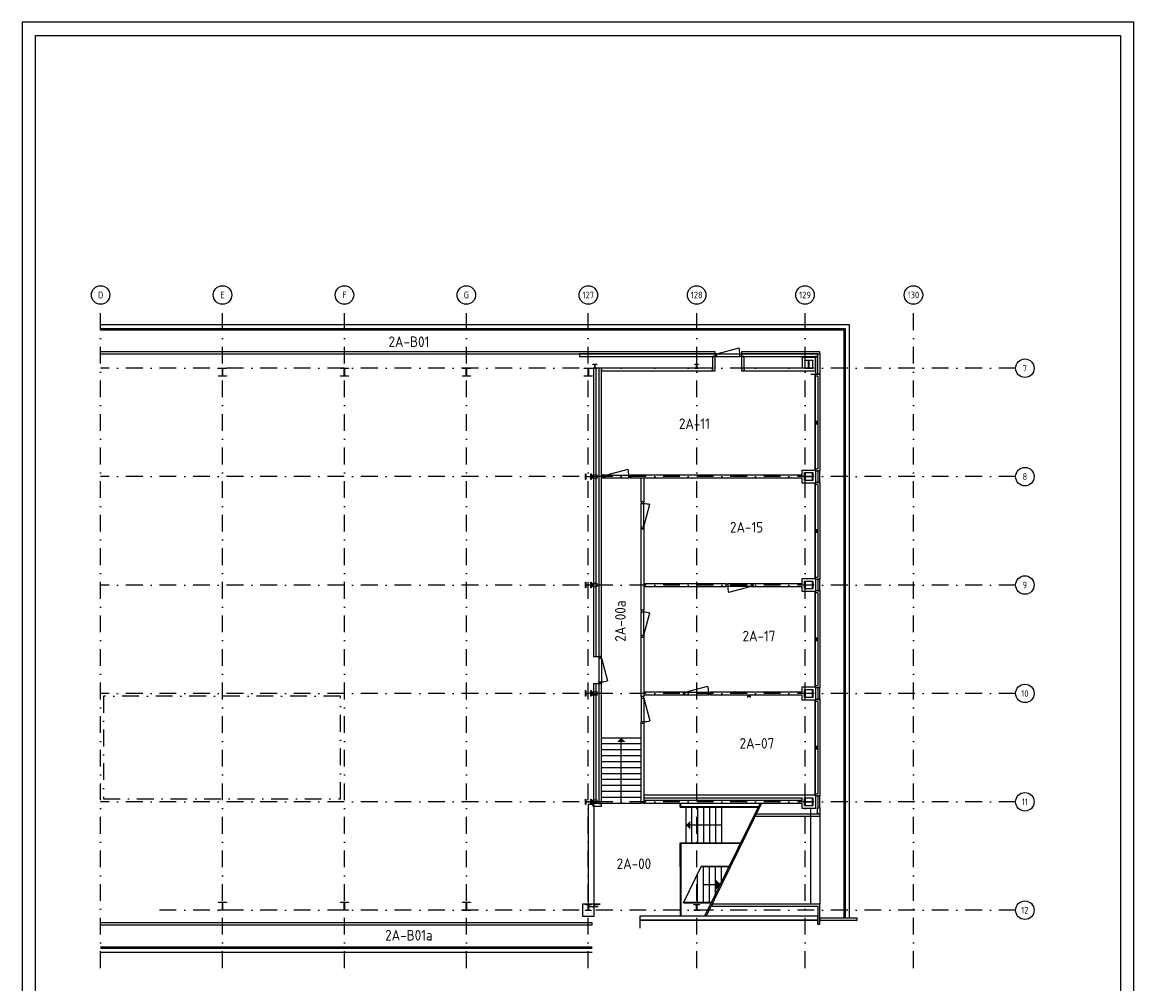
# Model space of a CAD drawing. Header units: millimetres. Extents: x 50336 to 92386, y 87937 to 147387.
# Tile 2 of 2: x 50336 to 92386, y 111017 to 147387. Entities that reach past the tile are written whole.
import ezdxf
from ezdxf.enums import TextEntityAlignment as Align

# ---------------------------------------------------------------- set-up
doc = ezdxf.new("R2010")
doc.units = ezdxf.units.MM
doc.header["$LTSCALE"] = 50
doc.linetypes.add('DASHDOT', pattern=[25.4, 12.7, -6.35, 0, -6.35])
doc.layers.get('0').update_dxf_attribs({"linetype": 'CONTINUOUS'})
for name, color, linetype in [('00---0-A_QMSARCEER', 1, 'CONTINUOUS'), ('AL21----', 6, 'CONTINUOUS'), ('AL22----', 2, 'CONTINUOUS'), ('AL24----', 6, 'CONTINUOUS'), ('AL28----', 3, 'CONTINUOUS'), ('AL31----', 5, 'CONTINUOUS'), ('AL32----', 4, 'CONTINUOUS'), ('AL34----', 6, 'CONTINUOUS'), ('BL$2----_Kader-modelspace', 252, 'CONTINUOUS'), ('BL$7----', 1, 'CONTINUOUS'), ('BL$7----_TEKST', 4, 'CONTINUOUS'), ('BL$8----_TEKST', 3, 'CONTINUOUS'), ('BL$8----_Tekst-GGBR', 2, 'CONTINUOUS')]:
    doc.layers.add(name, color=color, linetype=linetype)
doc.styles.add('2', font='BUROTEXT', dxfattribs={"height": 500})
doc.styles.add('BURO-025', font='isocp.shx')
doc.styles.add('BURO-035', font='isocp.shx')
doc.styles.add('BURO-050', font='isocp.shx', dxfattribs={"height": 250})

# ---------------------------------------------------------------- blocks, each defined once
blk = doc.blocks.new('HPE')
blk.add_lwpolyline([(-150, 139.5), (-150, 155), (150, 155), (150, 139.5), (31.5, 139.5, 0.4142136), (4.5, 112.5), (4.5, -112.5, 0.4142136), (31.5, -139.5), (150, -139.5), (150, -155), (-150, -155), (-150, -139.5), (-31.5, -139.5, 0.4142136), (-4.5, -112.5), (-4.5, 112.5, 0.4142136), (-31.5, 139.5)], format="xyb", close=True)
blk = doc.blocks.new('H30DEURE')
blk.add_line((0, 0), (0.966, 0.259))
blk.add_arc((0, 0), 1, 0, 15)
blk = doc.blocks.new('DEUR1020')
at = {"layer": 'AL32----'}
for p, q in [((67, 100), (953, 100)), ((67, 0), (953, 0))]:
    blk.add_line(p, q, dxfattribs=at)
for points in [[(0, 0), (67, 0), (67, 100), (0, 100)], [(1020, 0), (953, 0), (953, 100), (1020, 100)]]:
    blk.add_lwpolyline(points, close=True, dxfattribs=at)
at = {"layer": 'AL32----', "xscale": 886, "yscale": 886, "zscale": 886}
blk.add_blockref('H30DEURE', (67, 100), dxfattribs=at)
blk = doc.blocks.new('RAAM2')
at = {"layer": 'AL21----'}
blk.add_lwpolyline([(0, -175), (0, -100), (-450, -100), (-450, -175)], close=True, dxfattribs=at)
at = {"layer": 'AL28----'}
blk.add_line((0, 10), (3650, 10), dxfattribs=at)
at = {"layer": 'AL31----'}
for p, q in [((0, 0), (3650, 0)), ((0, 0), (0, -175)), ((75, 0), (75, -100)), ((1775, 0), (1775, -100)), ((1825, 0), (1825, -100)), ((1875, 0), (1875, -100)), ((3575, -100), (3575, 0)), ((3650, -175), (3650, 0)), ((3650, -175), (0, -175)), ((3575, -100), (75, -100))]:
    blk.add_line(p, q, dxfattribs=at)
blk = doc.blocks.new('*X4')
at = {"color": 0}
for p, q in [((46937, 23559), (46937, 23559)), ((46944, 23682), (46944, 23682)), ((46981, 23744), (46981, 23744)), ((46989, 23719), (46989, 23719)), ((47053, 23802), (47053, 23802)), ((47077, 23610), (47077, 23610)), ((47089, 23640), (47089, 23640)), ((47129, 23761), (47129, 23761)), ((47181, 23634), (47181, 23634)), ((47200, 23762), (47200, 23762)), ((47225, 23626), (47225, 23626)), ((47233, 23793), (47233, 23793)), ((47236, 23600), (47236, 23600)), ((47310, 23673), (47310, 23673)), ((47325, 23699), (47325, 23699)), ((46981, 23520), (46981, 23520)), ((47003, 23394), (47003, 23394)), ((47126, 23478), (47126, 23478)), ((47130, 23474), (47130, 23474)), ((47173, 23475), (47173, 23475)), ((47258, 23513), (47258, 23513)), ((47273, 23438), (47273, 23438)), ((47321, 23492), (47321, 23492)), ((47362, 23536), (47362, 23536))]:
    blk.add_line(p, q, dxfattribs=at)
blk = doc.blocks.new('PAAL')
at = {"layer": 'AL28----'}
blk.add_lwpolyline([(-225, -225), (225, -225), (225, 225), (-225, 225)], close=True, dxfattribs=at)
at = {"layer": '00---0-A_QMSARCEER'}
blk.add_blockref('*X4', (-47150, -23600), dxfattribs=at)
blk = doc.blocks.new('HE310A')
blk.add_lwpolyline([(-150, 139.5), (-150, 155), (150, 155), (150, 139.5), (31.5, 139.5, 0.4142136), (4.5, 112.5), (4.5, -112.5, 0.4142136), (31.5, -139.5), (150, -139.5), (150, -155), (-150, -155), (-150, -139.5), (-31.5, -139.5, 0.4142136), (-4.5, -112.5), (-4.5, 112.5, 0.4142136), (-31.5, 139.5)], format="xyb", close=True)
blk = doc.blocks.new('H30OPB')
blk.add_point((0, 0))
at = {"style": '2', "flags": 1}
blk.add_attdef('OPBOUW', (0, 0), '', height=1, dxfattribs=at)
blk = doc.blocks.new('Ruimtenr')
at = {"layer": 'BL$8----_TEKST', "style": 'BURO-035'}
blk.add_attdef('LOKATIENUMMER', text='', height=1, dxfattribs=at).set_placement((0, 0), align=Align.MIDDLE_CENTER)
at = {"layer": 'BL$8----_TEKST', "color": 2, "style": 'BURO-025', "flags": 1}
blk.add_attdef('GEB-LOK-NUMMER', text='', height=0.75, dxfattribs=at).set_placement((0, -0.25), align=Align.MIDDLE_CENTER)
blk = doc.blocks.new('IPE')
at = {"color": 0, "linetype": 'Continuous'}
for p, q in [((-0.5, 0.5), (0.5, 0.5)), ((-0.5, 0.5, 1), (0.5, 0.5, 1)), ((-0.5, 0.5, 1), (-0.5, 0.5)), ((0, 0.5), (0, -0.5)), ((0, 0.5, 1), (0, -0.5, 1)), ((0, 0.5, 1), (0, 0.5)), ((0.5, 0.5, 1), (0.5, 0.5)), ((-0.5, -0.5), (0.5, -0.5)), ((-0.5, -0.5, 1), (0.5, -0.5, 1)), ((-0.5, -0.5, 1), (-0.5, -0.5)), ((0, -0.5, 1), (0, -0.5)), ((0.5, -0.5, 1), (0.5, -0.5))]:
    blk.add_line(p, q, dxfattribs=at)
at = {"color": 0, "linetype": 'Continuous', "invisible_edges": 15}
for points in [[(-0.5, 0.5, 1), (0.5, 0.5, 1), (0.5, 0.5), (-0.5, 0.5)], [(0, 0.5, 1), (0, -0.5, 1), (0, -0.5), (0, 0.5)], [(-0.5, -0.5, 1), (0.5, -0.5, 1), (0.5, -0.5), (-0.5, -0.5)]]:
    blk.add_3dface(points, dxfattribs=at)

msp = doc.modelspace()

# ---------------------------------------------------------------- linework, layer by layer
at = {"layer": 'AL21----'}
for p, q in [((80175, 134075), (80515, 134075)), ((80440, 121775), (80345, 121775))]:
    msp.add_line(p, q, dxfattribs=at)
msp.add_lwpolyline([(80515, 134075), (80440, 134075), (80440, 134850), (80515, 134850)], close=True, dxfattribs=at)
at = {"layer": 'AL22----'}
for p, q in [((80340, 134710), (79840, 134710)), ((79840, 134710), (79840, 134300)), ((79940, 134610), (80240, 134610)), ((79940, 134610), (79940, 134300)), ((80240, 134300), (80240, 134610)), ((80340, 134200), (80340, 134710)), ((79840, 134300), (77650, 134300)), ((77650, 134300), (77650, 134200)), ((77650, 134200), (80340, 134200)), ((79940, 134300), (80240, 134300)), ((79835, 130450), (80345, 130450)), ((79835, 130250), (79835, 130450)), ((80345, 130450), (80345, 129950)), ((79835, 130250), (73350, 130250)), ((73350, 130250), (73350, 130150)), ((73350, 130150), (79835, 130150)), ((79835, 129950), (79835, 130150)), ((80345, 129950), (79835, 129950)), ((79935, 130350), (80245, 130350)), ((79935, 130050), (79935, 130350)), ((80245, 130050), (79935, 130050)), ((80245, 130350), (80245, 130050)), ((79835, 126350), (80345, 126350)), ((79835, 126150), (79835, 126350)), ((79935, 126250), (80245, 126250)), ((79935, 125950), (79935, 126250)), ((80245, 126250), (80245, 125950)), ((80345, 126350), (80345, 125850)), ((77980, 126150), (77980, 126050)), ((79835, 126150), (77980, 126150)), ((77980, 126050), (79835, 126050)), ((79835, 125850), (79835, 126050)), ((80345, 125850), (79835, 125850)), ((80245, 125950), (79935, 125950)), ((71950, 123395), (72250, 123395)), ((71950, 122375), (72250, 122375)), ((72150, 122375), (72150, 117831)), ((72250, 117831), (72250, 122375)), ((79835, 122050), (76370, 122050)), ((76370, 122050), (76370, 121950)), ((76370, 121950), (79835, 121950)), ((79835, 122250), (80345, 122250)), ((79835, 122050), (79835, 122250)), ((79835, 121750), (79835, 121950)), ((79935, 122150), (80245, 122150)), ((79935, 121850), (79935, 122150)), ((80245, 122150), (80245, 121850)), ((80345, 122250), (80345, 121750)), ((71950, 121931), (71950, 117969)), ((72050, 121931), (71950, 121931)), ((72050, 117969), (72050, 121931)), ((73850, 121887), (73750, 121887)), ((80345, 121750), (79835, 121750)), ((80245, 121850), (79935, 121850)), ((73850, 120867), (73750, 120867)), ((71750, 117802), (71750, 113937)), ((71975, 117802), (71750, 117802)), ((71950, 117969), (72050, 117969)), ((71975, 114012), (71975, 117802)), ((72150, 117831), (72250, 117831)), ((80345, 118150), (73850, 118150)), ((73850, 118150), (73850, 118050)), ((73850, 118050), (79835, 118050)), ((79835, 117950), (73850, 117950)), ((73850, 117950), (73850, 117850)), ((73850, 117850), (79835, 117850)), ((79835, 117950), (79835, 118050)), ((79835, 117650), (79835, 117850)), ((79935, 118050), (80245, 118050)), ((79935, 117750), (79935, 118050)), ((80245, 117750), (79935, 117750)), ((80245, 118050), (80245, 117750)), ((80345, 118150), (80345, 117650)), ((80345, 117650), (79835, 117650)), ((71975, 114025), (71975, 113950)), ((72200, 114025), (71975, 114025)), ((72200, 114012), (71975, 114012)), ((71750, 113937), (72125, 113937)), ((71975, 113950), (72125, 113950)), ((80440, 113575), (73700, 113575)), ((73700, 113575), (73700, 113125)), ((73700, 113575), (73700, 113425)), ((80440, 113425), (80440, 113575)), ((73700, 113425), (80440, 113425)), ((80440, 113425), (73700, 113425)), ((80440, 113275), (80440, 113425))]:
    msp.add_line(p, q, dxfattribs=at)
for points in [[(76550, 134200), (76550, 134750), (76450, 134750), (76450, 134200)], [(77650, 134200), (77650, 134750), (77550, 134750), (77550, 134200)], [(72050, 130269), (72050, 134300), (71950, 134300), (71950, 130269)], [(76450, 134300), (72250, 134300), (72250, 134200), (76450, 134200)], [(72050, 126169), (72050, 130130), (71950, 130130), (71950, 126169)], [(72330, 130250), (72253, 130250), (72253, 130150), (72330, 130150)], [(73850, 130150), (73850, 129250), (73750, 129250), (73750, 130150)], [(73850, 128230), (73850, 125150), (73750, 125150), (73750, 128230)], [(73850, 126050), (76960, 126050), (76960, 126150), (73850, 126150)], [(75350, 122050), (73850, 122050), (73850, 121950), (75350, 121950)], [(72250, 117831), (71926, 117831), (71926, 117731), (72250, 117731)]]:
    msp.add_lwpolyline(points, close=True, dxfattribs=at)
for points in [[(72250, 123395), (72250, 134300), (72150, 134300), (72150, 123395)], [(72050, 123395), (72050, 126030), (71950, 126030), (71950, 123395)], [(73750, 121887), (73750, 124130), (73850, 124130)], [(73850, 124130), (73850, 121887)], [(71950, 122375), (71950, 122069), (72050, 122069), (72050, 122375)], [(73850, 120867), (73850, 117850), (73750, 117850), (73750, 120867)]]:
    msp.add_lwpolyline(points, dxfattribs=at)
at = {"layer": 'AL24----', "linetype": 'Continuous'}
for p, q in [((72250, 120325), (73750, 120325)), ((73000, 117850), (73000, 120325)), ((72250, 120100), (73750, 120100)), ((72250, 119875), (73750, 119875)), ((72250, 119650), (73750, 119650)), ((72250, 119425), (73750, 119425)), ((72250, 119200), (73750, 119200)), ((72250, 118975), (73750, 118975)), ((72250, 118750), (73750, 118750)), ((72250, 118525), (73750, 118525)), ((72250, 118300), (73750, 118300)), ((72250, 118075), (73750, 118075)), ((72250, 117850), (73750, 117850)), ((75222, 117695), (75222, 117850)), ((75247, 117720), (75247, 117850)), ((75447, 116345), (75447, 117695)), ((75672, 116345), (75672, 117695)), ((75897, 116345), (75897, 117695)), ((76122, 116345), (76122, 117695)), ((76347, 116345), (76347, 117695)), ((76572, 116345), (76572, 117695)), ((76797, 116345), (76797, 117695)), ((76797, 117020), (75447, 117020)), ((75222, 116345), (77508, 116345)), ((75222, 115445), (75222, 116345)), ((75222, 116320), (75222, 113575)), ((77495, 116320), (75247, 116320)), ((75247, 116320), (75247, 113575)), ((75247, 116320), (75247, 115470)), ((75222, 115445), (75222, 114095)), ((77066, 115445), (76012, 115445)), ((76025, 115470), (77078, 115470)), ((76099, 115445), (76099, 114095)), ((76324, 115445), (76324, 114095)), ((76549, 115445), (76549, 114392)), ((76774, 115445), (76774, 114850)), ((75874, 115162), (75874, 114095)), ((76099, 114770), (76734, 114770))]:
    msp.add_line(p, q, dxfattribs=at)
at = {"layer": 'AL24----'}
for p, q in [((78246, 117850), (76148, 113575)), ((78303, 117850), (76204, 113575)), ((76025, 115470), (75337, 114070))]:
    msp.add_line(p, q, dxfattribs=at)
at = {"layer": 'AL24----', "linetype": 'Continuous'}
for points in [[(75222, 117695), (78170, 117695)], [(75247, 117720), (78183, 117720)], [(76403, 114095), (75350, 114095)], [(76403, 114070), (75350, 114070)]]:
    msp.add_lwpolyline(points, dxfattribs=at)
msp.add_lwpolyline([(76575, 114611), (76734, 114770), (76575, 114929)], close=True, dxfattribs=at)
at = {"layer": 'AL24----'}
for points in [[(73159, 120166), (72841, 120166), (73000, 120325)], [(75606, 117179), (75606, 116861), (75447, 117020)], [(76734, 114770), (76575, 114611), (76575, 114929)]]:
    msp.add_solid(points, dxfattribs=at)
at = {"layer": 'AL28----'}
for p, q in [((80165, 114025), (80165, 117675)), ((80515, 117350), (80515, 114025))]:
    msp.add_line(p, q, dxfattribs=at)
for points in [[(53300, 134850), (76550, 134850), (76550, 134925), (53300, 134925)], [(80515, 117350), (78058, 117350)], [(78107, 117450), (80515, 117450), (80515, 117350)], [(53300, 113250), (71900, 113250), (71900, 113325), (53300, 113325)]]:
    msp.add_lwpolyline(points, dxfattribs=at)
for points in [[(76550, 134850), (71419, 134850), (71419, 134750), (76550, 134750)], [(80515, 134850), (80515, 134925), (77550, 134925), (77550, 134850)], [(80440, 134850), (77550, 134850), (77550, 134750), (80440, 134750)], [(80440, 134075), (80440, 134750), (80340, 134750), (80340, 134075)], [(80515, 117675), (80515, 117450), (80415, 117450), (80415, 117675)], [(76436, 114025), (76436, 113950), (80440, 113950), (80440, 113275), (80515, 113275), (80515, 114025)], [(80515, 113425), (81925, 113425), (81925, 113500), (80515, 113500)]]:
    msp.add_lwpolyline(points, close=True, dxfattribs=at)
at = {"layer": 'AL31----'}
for p, q in [((76617, 134850), (77483, 134850)), ((76617, 134750), (77483, 134750))]:
    msp.add_line(p, q, dxfattribs=at)
for points in [[(76550, 134750), (76617, 134750), (76617, 134850), (76550, 134850)], [(77550, 134750), (77483, 134750), (77483, 134850), (77550, 134850)]]:
    msp.add_lwpolyline(points, close=True, dxfattribs=at)
at = {"layer": 'AL34----'}
for p, q in [((53300, 135950), (81615, 135950)), ((81615, 135950), (81615, 113500)), ((53300, 135800), (81465, 135800)), ((53300, 135750), (81415, 135750)), ((81415, 135750), (81415, 113500)), ((81465, 135800), (81465, 113500)), ((71900, 112400), (53300, 112400)), ((71900, 112350), (53300, 112350)), ((71900, 112200), (53300, 112200))]:
    msp.add_line(p, q, dxfattribs=at)
at = {"layer": 'AL34----', "linetype": 'DASHDOT'}
msp.add_lwpolyline([(53405, 121900), (53405, 118010), (62372, 118010), (62372, 121900)], close=True, dxfattribs=at)
at = {"layer": 'BL$2----_Kader-modelspace', "color": 1}
msp.add_lwpolyline([(92386, 87937), (92386, 147387), (50336, 147387), (50336, 87937)], close=True, dxfattribs=at)
at = {"layer": 'BL$2----_Kader-modelspace', "color": 9}
msp.add_lwpolyline([(50836, 146887), (91886, 146887), (91886, 93437), (82686, 93437), (82686, 88437), (50836, 88437)], close=True, dxfattribs=at)
at = {"layer": 'BL$7----', "linetype": 'DASHDOT'}
for p, q in [((53300, 111612), (53300, 136720)), ((57912, 111612), (57912, 136720)), ((62525, 111612), (62525, 136720)), ((67138, 111612), (67138, 136720)), ((71750, 111612), (71750, 136720)), ((75850, 111612), (75850, 136720)), ((79950, 111612), (79950, 136720)), ((84050, 111612), (84050, 136720)), ((87916, 134300), (53300, 134300)), ((87916, 130200), (53300, 130200)), ((87916, 126100), (53300, 126100)), ((87916, 122000), (53300, 122000)), ((87916, 117900), (53300, 117900)), ((87916, 113800), (55366, 113800))]:
    msp.add_line(p, q, dxfattribs=at)
at = {"layer": 'BL$7----'}
for centre in [(53300, 137070), (57912, 137070), (62525, 137070), (67138, 137070), (71750, 137070), (75850, 137070), (79950, 137070), (84050, 137070), (88266, 134300), (88266, 130200), (88266, 126100), (88266, 122000), (88266, 117900), (88266, 113800)]:
    msp.add_circle(centre, 350, dxfattribs=at)

# ---------------------------------------------------------------- block references
for name, p, rotation in [('RAAM2', (80340, 130425), 90), ('RAAM2', (80340, 126325), 90), ('DEUR1020', (77980, 126150), 180), ('RAAM2', (80340, 122225), 90), ('DEUR1020', (72150, 123395), 270), ('DEUR1020', (73750, 121887), 270), ('RAAM2', (80340, 118125), 90)]:
    msp.add_blockref(name, p, dxfattribs=dict(rotation=rotation))
for name, p in [('DEUR1020', (72330, 130150)), ('DEUR1020', (75350, 121950)), ('PAAL', (71750, 113800))]:
    msp.add_blockref(name, p)
at = {"xscale": -1, "rotation": 270}
for p in [(73750, 128230), (73750, 124130)]:
    msp.add_blockref('DEUR1020', p, dxfattribs=at)
at = {"layer": 'AL28----'}
for name, p in [('HE310A', (80090, 134455)), ('HPE', (57912, 134150)), ('HPE', (62525, 134150)), ('HPE', (67138, 134150)), ('HPE', (71750, 134150)), ('HPE', (57913, 113952)), ('HPE', (62525, 113953)), ('HPE', (67138, 113949))]:
    msp.add_blockref(name, p, dxfattribs=at)
for p, xscale, yscale, zscale in [((72000, 134374), 0.4899999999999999, 0.4899999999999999, 0.4899999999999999), ((75850, 134374), 0.4899999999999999, 0.4899999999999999, 0.4899999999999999), ((71749, 113903), 0.7, 0.7, 0.7), ((75850, 113905), 0.7, 0.7, 0.7)]:
    msp.add_blockref('HPE', p, dxfattribs=dict(at, xscale=xscale, yscale=yscale, zscale=zscale))
at = {"layer": 'AL28----', "rotation": 270}
for p, xscale, yscale, zscale in [((71750, 130200), 0.7, 0.7, 0.7), ((72000, 130200), 0.4899999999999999, 0.4899999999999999, 0.4899999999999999), ((71750, 126100), 0.7, 0.7, 0.7), ((71750, 126100), 0.7, 0.7, 0.7), ((72000, 126100), 0.4899999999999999, 0.4899999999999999, 0.4899999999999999), ((71750, 122000), 0.7, 0.7, 0.7), ((71750, 122000), 0.7, 0.7, 0.7), ((72000, 122000), 0.4899999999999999, 0.4899999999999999, 0.4899999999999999), ((71750, 117900), 0.7, 0.7, 0.7), ((71750, 117900), 0.7, 0.7, 0.7), ((72000, 117900), 0.4899999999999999, 0.4899999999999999, 0.4899999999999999)]:
    msp.add_blockref('HPE', p, dxfattribs=dict(at, xscale=xscale, yscale=yscale, zscale=zscale))
at = {"layer": 'AL28----', "rotation": 90}
for p in [(80090, 130200), (80090, 126100), (80090, 122000), (80090, 117900)]:
    msp.add_blockref('HE310A', p, dxfattribs=at)
at = {"layer": 'AL28----', "xscale": 100, "yscale": 100, "rotation": 90}
msp.add_blockref('IPE', (77835, 121900), dxfattribs=at)
at = {"layer": 'AL31----', "xscale": 866, "yscale": 866, "zscale": 866}
msp.add_blockref('H30DEURE', (76617, 134850), dxfattribs=at)
at = {"layer": 'AL31----', "xscale": 200, "yscale": 200, "zscale": 200, "rotation": 270}
msp.add_blockref('H30OPB', (80515, 117675), dxfattribs=at)
at = {"layer": 'BL$8----_TEKST', "xscale": 400, "yscale": 400, "zscale": 400}
for p, values in [((75764, 132202), {'LOKATIENUMMER': '2A-11'}), ((77738, 128286), {'LOKATIENUMMER': '2A-15'}), ((78206, 124170), {'LOKATIENUMMER': '2A-17'}), ((78129, 120110), {'LOKATIENUMMER': '2A-07'}), ((73477, 115557), {'LOKATIENUMMER': '2A-00'})]:
    msp.add_blockref('Ruimtenr', p, dxfattribs=at).add_auto_attribs(values)
at = {"layer": 'BL$8----_TEKST', "xscale": 400, "yscale": 400, "zscale": 400, "rotation": 90}
msp.add_blockref('Ruimtenr', (72963, 124734), dxfattribs=at).add_auto_attribs({'LOKATIENUMMER': '2A-00a'})
at = {"layer": 'BL$8----_Tekst-GGBR'}
ref = msp.add_blockref('Ruimtenr', (64964, 135302), dxfattribs=dict(at, xscale=400, yscale=400, zscale=400))
ref.add_attrib('LOKATIENUMMER', '2A-B01', dxfattribs={"layer": '0', "height": 400, "style": 'BURO-035'}).set_placement((64964, 135302), align=Align.MIDDLE_CENTER)
ref = msp.add_blockref('Ruimtenr', (64964, 112852), dxfattribs=dict(at, xscale=400, yscale=400, zscale=400))
ref.add_attrib('LOKATIENUMMER', '2A-B01a', dxfattribs={"layer": '0', "height": 400, "style": 'BURO-035'}).set_placement((64964, 112852), align=Align.MIDDLE_CENTER)

# ---------------------------------------------------------------- texts
at = {"layer": 'BL$7----_TEKST', "style": 'BURO-050'}
for s, p in [('D', (53300, 137070)), ('E', (57912, 137070)), ('F', (62525, 137070)), ('G', (67138, 137070)), ('127', (71750, 137070)), ('128', (75850, 137070)), ('129', (79950, 137070)), ('130', (84050, 137070)), ('7', (88266, 134300)), ('8', (88266, 130200)), ('9', (88266, 126100)), ('10', (88266, 122000)), ('11', (88266, 117900)), ('12', (88266, 113800))]:
    msp.add_text(s, height=250, dxfattribs=at).set_placement(p, align=Align.MIDDLE)

doc.saveas('drawing.dxf')
